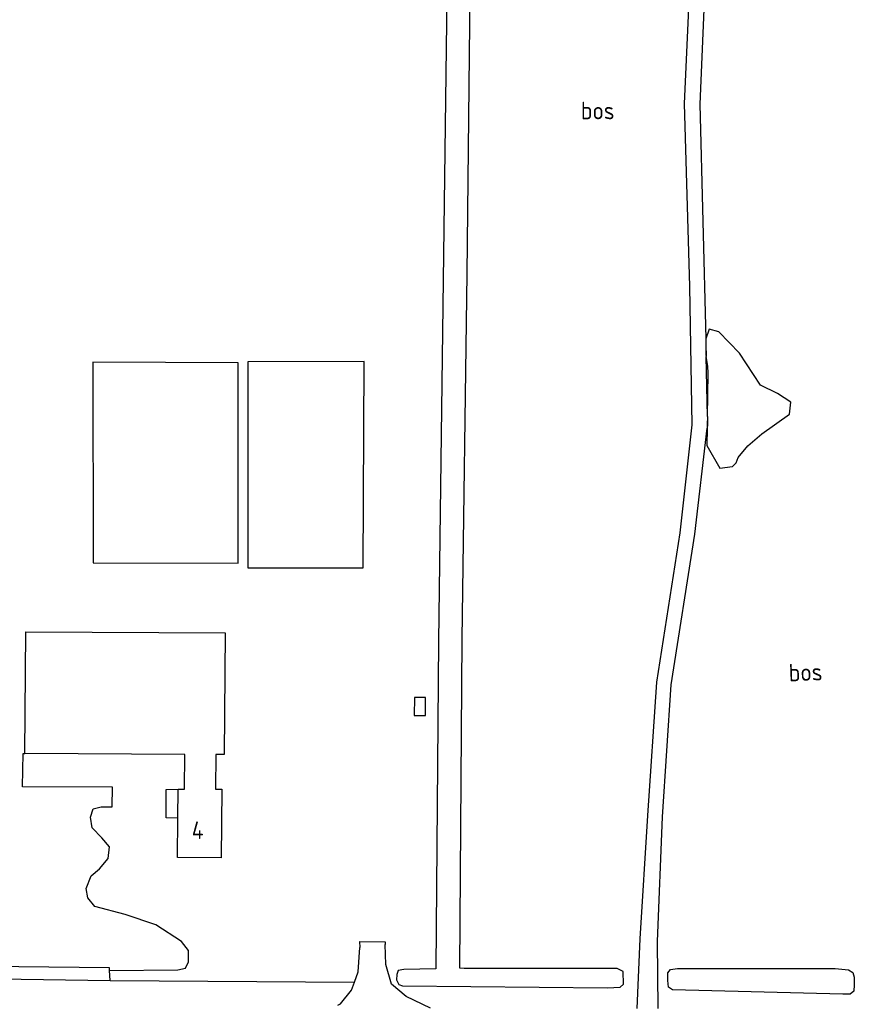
# Model space of a CAD drawing. Extents: x 168875 to 176000, y 513888 to 528000.
# Tile 87 of 106: x 172047 to 172166, y 526456 to 526596. Entities that reach past the tile are written whole.
import ezdxf

# ---------------------------------------------------------------- set-up
doc = ezdxf.new("R2010")
doc.units = 0
doc.header["$MEASUREMENT"] = 0
for name, color, linetype in [('CULTUURAANDUIDING', 7, 'CONTINUOUS'), ('DAKRAND', 10, 'CONTINUOUS'), ('HOOFDGEBOUW', 1, 'CONTINUOUS'), ('HUISNUMMER', 7, 'CONTINUOUS'), ('INSTEEK_SLOOT', 72, 'CONTINUOUS'), ('KANT_VERHARDING', 252, 'CONTINUOUS'), ('KANT_WATER', 140, 'CONTINUOUS'), ('sluitlijn_verharding', 7, 'CONTINUOUS'), ('TALUD', 34, 'CONTINUOUS')]:
    doc.layers.add(name, color=color, linetype=linetype)
doc.styles.add('ISOCP', font='ISOCP.shx', dxfattribs={"height": 1.8})

msp = doc.modelspace()

# ---------------------------------------------------------------- linework, layer by layer
at = {"layer": 'DAKRAND'}
for points in [[(172077.849, 526547.493), (172057.112, 526547.59), (172057.144, 526518.993), (172077.832, 526518.946), (172077.849, 526547.493)], [(172095.758, 526547.717), (172079.195, 526547.676), (172079.211, 526518.282), (172095.623, 526518.278), (172095.758, 526547.717)], [(172069.252, 526482.603), (172067.545, 526482.634), (172067.581, 526486.695), (172069.288, 526486.722)]]:
    msp.add_lwpolyline(points, dxfattribs=at)
at = {"layer": 'HOOFDGEBOUW'}
for points in [[(172047.44, 526491.815), (172047.592, 526509.175), (172075.992, 526509.035), (172075.842, 526491.675), (172074.642, 526491.681), (172074.6, 526486.731), (172075.498, 526486.727), (172075.414, 526476.957), (172069.204, 526476.988), (172069.252, 526482.603)], [(172104.528, 526499.819), (172102.93, 526499.827), (172102.912, 526497.266), (172104.512, 526497.253), (172104.528, 526499.819)], [(172069.288, 526486.722), (172069.288, 526486.757), (172070.178, 526486.753), (172070.222, 526491.703), (172047.44, 526491.815)], [(172069.252, 526482.603), (172069.288, 526486.722)]]:
    msp.add_lwpolyline(points, dxfattribs=at)
at = {"layer": 'INSTEEK_SLOOT'}
for points in [[(172108.946, 526751.873), (172107.872, 526625.467), (172106.39, 526507.827), (172105.976, 526461.111), (172101.418, 526461.058), (172100.621, 526460.878), (172100.412, 526460.338), (172100.395, 526459.545), (172100.728, 526458.895), (172101.219, 526458.686), (172130.437, 526458.418), (172132.272, 526458.528), (172132.727, 526458.964), (172132.665, 526460.748), (172131.832, 526461.162), (172110.039, 526461.175), (172109.396, 526461.238), (172109.74, 526508.137), (172110.45, 526560.21), (172110.909, 526604.763), (172110.889, 526636.244), (172111.405, 526678.808), (172111.614, 526711.678), (172112.054, 526757.623)], [(172165.614, 526458.865), (172165.544, 526457.926), (172165.041, 526457.541), (172164.001, 526457.513), (172139.693, 526458.123), (172139.157, 526458.531), (172139.028, 526459.475), (172139.051, 526460.564), (172139.408, 526461.051), (172140.401, 526461.179), (172162.889, 526461.202), (172164.767, 526461.013), (172165.403, 526460.604), (172165.587, 526459.956), (172165.614, 526458.865)]]:
    msp.add_lwpolyline(points, dxfattribs=at)
at = {"layer": 'KANT_VERHARDING'}
for points in [[(172134.672, 526455.485), (172135.124, 526465.388), (172136.2, 526483), (172137.5, 526502), (172140.8, 526523.3), (172142.5, 526538.7), (172142.2, 526558.4), (172141.4, 526584.5), (172142.8, 526614.8)], [(172144.9, 526614.8), (172143.6, 526584.4), (172144.452, 526550.925), (172144.468, 526550.126)], [(172144.468, 526550.126), (172144.502, 526548.43)], [(172144.677, 526539.843), (172144.502, 526548.43)], [(172144.677, 526539.843), (172144.7, 526538.7), (172144.641, 526538.192)], [(172137.687, 526455.478), (172137.55, 526465.024), (172138.3, 526482.8), (172139.5, 526501.6), (172142.9, 526523.1), (172144.641, 526538.192)], [(172095.129, 526465.044), (172095.143, 526464.165)], [(172098.764, 526465.004), (172098.768, 526464.583)], [(172094.385, 526459.225), (172094.921, 526460.701), (172095.143, 526464.165)], [(172105.211, 526455.541), (172101.766, 526457.209), (172099.689, 526458.967), (172098.857, 526461.758), (172098.768, 526464.583)], [(172092.047, 526455.942), (172092.399, 526456.148), (172093.975, 526458.096), (172094.385, 526459.225)]]:
    msp.add_lwpolyline(points, dxfattribs=at)
at = {"layer": 'KANT_WATER'}
for points in [[(172059.493, 526460.904), (172059.47, 526461.297), (172020.656, 526461.688), (172021.203, 526507.023), (172021.093, 526545.48), (172021.021, 526561.572), (172019.046, 526561.618), (172018.965, 526521.192), (171998.813, 526521.675)], [(172059.58, 526459.463), (172059.493, 526460.904)], [(172018.299, 526460.11), (172059.58, 526459.463)]]:
    msp.add_lwpolyline(points, dxfattribs=at)
at = {"layer": 'sluitlijn_verharding'}
msp.add_lwpolyline([(172095.129, 526465.044), (172098.764, 526465.004)], dxfattribs=at)
at = {"layer": 'TALUD'}
for points in [[(172144.641, 526538.192), (172144.589, 526535.754), (172146.459, 526532.482), (172148.255, 526532.74), (172148.764, 526533.278), (172149.078, 526534.017), (172150.456, 526535.678), (172152.433, 526537.376), (172156.372, 526540.176), (172156.558, 526541.913), (172154.695, 526543.147), (172152.234, 526544.342), (172149.248, 526548.884), (172146.329, 526551.929), (172144.945, 526552.308), (172144.468, 526550.926), (172144.468, 526550.126)], [(172144.468, 526550.126), (172144.468, 526548.638), (172144.502, 526548.43)], [(172144.677, 526539.843), (172144.81, 526546.045), (172144.732, 526547.041), (172144.502, 526548.43)], [(172144.677, 526539.843), (172144.654, 526538.709), (172144.641, 526538.192)], [(172059.493, 526460.904), (172069.221, 526460.994), (172070.315, 526461.219), (172070.731, 526462.151), (172070.765, 526463.735), (172069.752, 526465.045), (172066.087, 526467.399), (172061.71, 526468.88), (172057.424, 526470.009), (172056.411, 526471.27), (172056.19, 526472.562), (172056.872, 526474.38), (172058.082, 526475.395), (172059.302, 526476.856), (172059.486, 526478.535), (172058.423, 526479.797), (172057.016, 526481.214), (172056.801, 526482.754), (172057.172, 526483.935), (172058.317, 526484.208), (172059.853, 526484.225), (172059.913, 526487.047), (172047.084, 526487.07), (172047.184, 526491.816), (172047.44, 526491.815)], [(172059.58, 526459.463), (172094.385, 526459.225)]]:
    msp.add_lwpolyline(points, dxfattribs=at)

# ---------------------------------------------------------------- texts
at = {"layer": 'CULTUURAANDUIDING', "style": 'ISOCP'}
msp.add_text('bos', height=2.5, dxfattribs=at).set_placement((172126.65, 526582.228))
msp.add_text('bos', height=2.5, rotation=1.95067, dxfattribs=at).set_placement((172156.306, 526502.089))
at = {"layer": 'HUISNUMMER', "style": 'ISOCP'}
msp.add_text('4', height=2.5, dxfattribs=at).set_placement((172071.211, 526479.642))

doc.saveas('drawing.dxf')
